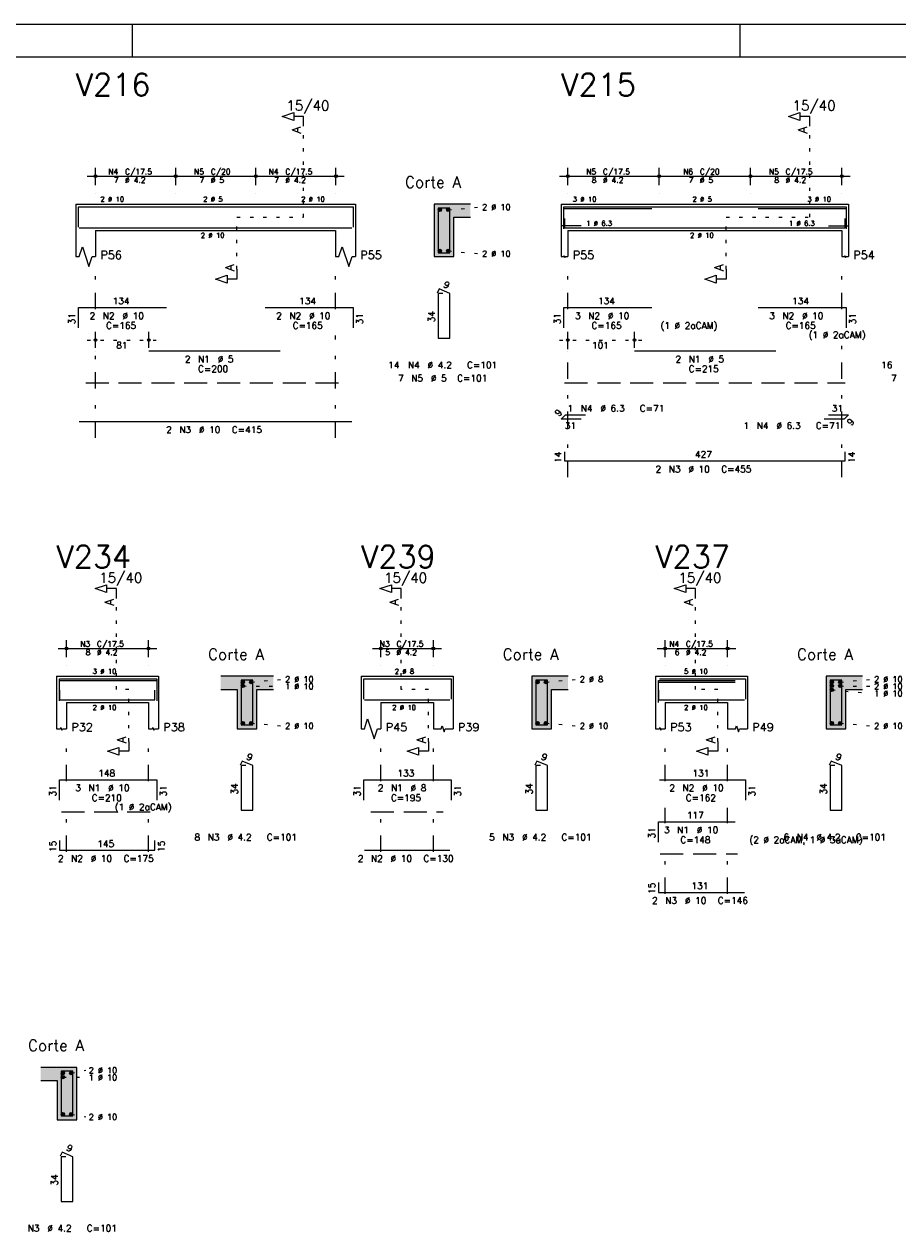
# Model space of a CAD drawing. Extents: x 0 to 119, y 0 to 84.
# Tile 5 of 10: x 42 to 68, y 47 to 84. Entities that reach past the tile are written whole.
import ezdxf

# ---------------------------------------------------------------- set-up
doc = ezdxf.new("R2010")
doc.units = 0
doc.header["$MEASUREMENT"] = 0
for name, pattern in [('ESTILO_TQS_0001', [1, 0.7, -0.3]), ('ESTILO_TQS_0002', [0.4, 0.1, -0.3]), ('ESTILO_TQS_0003', [1.5, 0.5, -0.4, 0.1, -0.5])]:
    doc.linetypes.add(name, pattern=pattern)
for name, color, linetype in [('1', 1, 'CONTINUOUS'), ('2', 2, 'CONTINUOUS'), ('4', 4, 'CONTINUOUS'), ('6', 6, 'CONTINUOUS'), ('7', 7, 'CONTINUOUS'), ('8', 8, 'CONTINUOUS'), ('9', 9, 'CONTINUOUS')]:
    doc.layers.add(name, color=color, linetype=linetype)
doc.styles.get("Standard").update_dxf_attribs({"font": 'ROMANS.SHX'})

msp = doc.modelspace()

# ---------------------------------------------------------------- linework, layer by layer
at = {"layer": '1', "linetype": 'Continuous'}
for p, q in [((0, 84.099998), (118.900002, 84.099998)), ((44.900002, 83.099998), (44.900002, 84.099998)), ((63.400002, 83.099998), (63.400002, 84.099998))]:
    msp.add_line(p, q, dxfattribs=at)
at = {"layer": '1', "linetype": 'ESTILO_TQS_0002'}
for p, q in [((50.11167, 78.22), (50.11167, 80.99)), ((65.52, 78.22), (65.52, 80.99)), ((54.51167, 78.445), (55.45667, 78.53)), ((48.08167, 76.635), (48.08167, 78.22)), ((48.08167, 78.22), (50.11167, 78.22)), ((62.975, 76.635), (62.975, 78.22)), ((62.975, 78.22), (65.52, 78.22)), ((54.51167, 77.195), (55.45667, 77.11)), ((43.52667, 74.48), (45.64667, 74.48)), ((57.905, 74.48), (60.43218, 74.48)), ((44.415, 63.84), (44.415, 66.61)), ((53.085, 63.84), (53.085, 66.61)), ((62.045, 63.84), (62.045, 66.61)), ((48.515, 64.065), (49.46, 64.15)), ((57.485, 64.065), (58.43, 64.15)), ((66.445, 64.065), (67.39, 64.15)), ((44.79, 63.84), (44.415, 63.84)), ((44.79, 62.255), (44.79, 63.84)), ((48.265, 63.945), (49.46, 63.934)), ((53.91, 63.84), (53.085, 63.84)), ((53.91, 62.255), (53.91, 63.84)), ((62.72, 63.84), (62.045, 63.84)), ((62.72, 62.255), (62.72, 63.84)), ((66.195, 63.825), (67.39, 63.718)), ((66.445, 63.945), (67.39, 63.934)), ((48.515, 62.815), (49.46, 62.73)), ((57.485, 62.815), (58.43, 62.73)), ((66.445, 62.815), (67.39, 62.73)), ((43.035, 52.155), (43.48, 52.24)), ((42.785, 52.035), (43.48, 52.024)), ((43.035, 50.905), (43.48, 50.82))]:
    msp.add_line(p, q, dxfattribs=at)
at = {"layer": '1', "linetype": 'ESTILO_TQS_0001'}
for p, q in [((43.47667, 73.175), (51.38667, 73.175)), ((58.055, 73.175), (66.595, 73.175)), ((42.74, 60.115), (45.54, 60.115)), ((52.16, 60.115), (54.36, 60.115)), ((60.97, 58.835), (63.32, 58.835))]:
    msp.add_line(p, q, dxfattribs=at)
at = {"layer": '1', "linetype": 'Continuous'}
for centre in [(54.26167, 78.445), (54.51167, 78.445), (54.26167, 77.195), (54.51167, 77.195), (48.265, 64.065), (48.515, 64.065), (57.235, 64.065), (57.485, 64.065), (66.195, 64.065), (66.445, 64.065), (48.265, 63.945), (66.195, 63.945), (66.195, 63.825), (66.445, 63.945), (48.265, 62.815), (48.515, 62.815), (57.235, 62.815), (57.485, 62.815), (66.195, 62.815), (66.445, 62.815), (42.785, 52.155), (42.785, 52.035), (43.035, 52.155), (42.785, 50.905), (43.035, 50.905)]:
    msp.add_circle(centre, 0.05, dxfattribs=at)
at = {"layer": '2', "linetype": 'Continuous'}
for p, q in [((43.52667, 79.47), (46.46667, 79.47)), ((43.77667, 79.2), (43.77667, 79.72)), ((45.96667, 79.47), (48.90667, 79.47)), ((46.21667, 79.2), (46.21667, 79.72)), ((46.21667, 79.2), (46.21667, 79.72)), ((48.40667, 79.47), (51.34667, 79.47)), ((48.65667, 79.2), (48.65667, 79.72)), ((48.65667, 79.2), (48.65667, 79.72)), ((51.09667, 79.2), (51.09667, 79.72)), ((57.905, 79.47), (61.185, 79.47)), ((58.155, 79.2), (58.155, 79.72)), ((60.685, 79.47), (63.965, 79.47)), ((60.935, 79.2), (60.935, 79.72)), ((60.935, 79.2), (60.935, 79.72)), ((63.465, 79.47), (66.745, 79.47)), ((63.715, 79.2), (63.715, 79.72)), ((63.715, 79.2), (63.715, 79.72)), ((66.495, 79.2), (66.495, 79.72)), ((43.77667, 78.95), (43.77667, 78.95)), ((46.21667, 78.95), (46.21667, 78.95)), ((46.21667, 78.95), (46.21667, 78.95)), ((48.65667, 78.95), (48.65667, 78.95)), ((48.65667, 78.95), (48.65667, 78.95)), ((51.09667, 78.95), (51.09667, 78.95)), ((58.155, 78.95), (58.155, 78.95)), ((60.935, 78.95), (60.935, 78.95)), ((60.935, 78.95), (60.935, 78.95)), ((63.715, 78.95), (63.715, 78.95)), ((63.715, 78.95), (63.715, 78.95)), ((66.495, 78.95), (66.495, 78.95)), ((43.17667, 78.62), (43.17667, 77.82)), ((43.17667, 78.62), (43.77667, 78.62)), ((43.77667, 78.62), (51.08667, 78.62)), ((51.08667, 78.62), (51.68667, 78.62)), ((51.68667, 78.62), (51.68667, 77.82)), ((55.18667, 78.62), (54.08667, 78.62)), ((54.08667, 78.62), (54.08667, 77.02)), ((57.955, 78.62), (57.955, 77.82)), ((57.955, 78.62), (58.155, 78.62)), ((58.155, 78.62), (66.495, 78.62)), ((66.495, 78.62), (66.695, 78.62)), ((66.695, 78.62), (66.695, 77.82)), ((54.68667, 77.02), (54.68667, 78.22)), ((54.68667, 78.22), (55.18667, 78.22)), ((43.17667, 77.82), (43.17667, 77.02)), ((43.77667, 77.82), (51.08667, 77.82)), ((43.77667, 77.82), (43.77667, 77.02)), ((51.08667, 77.82), (51.08667, 77.02)), ((51.68667, 77.82), (51.68667, 77.02)), ((57.955, 77.82), (57.955, 77.02)), ((58.155, 77.82), (66.495, 77.82)), ((58.155, 77.82), (58.155, 77.02)), ((66.495, 77.82), (66.495, 77.02)), ((66.695, 77.82), (66.695, 77.02)), ((54.08667, 77.02), (54.68667, 77.02)), ((43.77667, 74.24), (43.77667, 74.73)), ((45.39667, 74.24), (45.39667, 74.73)), ((58.155, 74.24), (58.155, 74.73)), ((60.18218, 74.24), (60.18218, 74.73)), ((43.77667, 74.14), (43.77667, 74.14)), ((45.39667, 74.14), (45.39667, 74.14)), ((58.155, 74.14), (58.155, 74.14)), ((60.18218, 74.14), (60.18218, 74.14)), ((42.89, 64.82), (42.89, 65.34)), ((45.39, 64.82), (45.39, 65.34)), ((52.46, 64.82), (52.46, 65.34)), ((54.06, 64.82), (54.06, 65.34)), ((61.12, 64.82), (61.12, 65.34)), ((63.02, 64.82), (63.02, 65.34)), ((42.64, 65.09), (45.64, 65.09)), ((52.21, 65.09), (54.31, 65.09)), ((60.87, 65.09), (63.27, 65.09)), ((42.89, 64.57), (42.89, 64.57)), ((45.39, 64.57), (45.39, 64.57)), ((52.46, 64.57), (52.46, 64.57)), ((54.06, 64.57), (54.06, 64.57)), ((61.12, 64.57), (61.12, 64.57)), ((63.02, 64.57), (63.02, 64.57)), ((42.59, 64.24), (42.59, 63.44)), ((42.59, 64.24), (42.89, 64.24)), ((42.89, 64.24), (45.39, 64.24)), ((45.39, 64.24), (45.69, 64.24)), ((45.69, 64.24), (45.69, 63.44)), ((49.19, 64.24), (47.59, 64.24)), ((51.86, 64.24), (51.86, 63.44)), ((51.86, 64.24), (52.46, 64.24)), ((52.46, 64.24), (54.06, 64.24)), ((54.06, 64.24), (54.66, 64.24)), ((54.66, 64.24), (54.66, 63.44)), ((58.16, 64.24), (57.06, 64.24)), ((57.06, 64.24), (57.06, 62.64)), ((60.82, 64.24), (60.82, 63.44)), ((60.82, 64.24), (61.12, 64.24)), ((61.12, 64.24), (63.02, 64.24)), ((63.02, 64.24), (63.62, 64.24)), ((63.62, 64.24), (63.62, 63.44)), ((67.12, 64.24), (66.02, 64.24)), ((66.02, 64.24), (66.02, 62.64)), ((47.59, 63.84), (48.09, 63.84)), ((48.09, 63.84), (48.09, 62.64)), ((48.69, 62.64), (48.69, 63.84)), ((48.69, 63.84), (49.19, 63.84)), ((57.66, 62.64), (57.66, 63.84)), ((57.66, 63.84), (58.16, 63.84)), ((66.62, 62.64), (66.62, 63.84)), ((66.62, 63.84), (67.12, 63.84)), ((42.59, 63.44), (42.59, 62.64)), ((42.89, 63.44), (45.39, 63.44)), ((42.89, 63.44), (42.89, 62.64)), ((45.39, 63.44), (45.39, 62.64)), ((45.69, 63.44), (45.69, 62.64)), ((51.86, 63.44), (51.86, 62.64)), ((52.46, 63.44), (54.06, 63.44)), ((52.46, 63.44), (52.46, 62.64)), ((54.06, 63.44), (54.06, 62.64)), ((54.66, 63.44), (54.66, 62.64)), ((60.82, 63.44), (60.82, 62.64)), ((61.12, 63.44), (63.02, 63.44)), ((61.12, 63.44), (61.12, 62.64)), ((63.02, 63.44), (63.02, 62.64)), ((63.62, 63.44), (63.62, 62.64)), ((48.09, 62.64), (48.69, 62.64)), ((57.06, 62.64), (57.66, 62.64)), ((66.02, 62.64), (66.62, 62.64)), ((43.21, 52.33), (42.11, 52.33)), ((43.21, 50.73), (43.21, 52.33)), ((42.11, 51.93), (42.61, 51.93)), ((42.61, 51.93), (42.61, 50.73)), ((42.61, 50.73), (43.21, 50.73))]:
    msp.add_line(p, q, dxfattribs=at)
at = {"layer": '2', "linetype": 'ESTILO_TQS_0003'}
for p, q in [((43.77667, 75.422), (43.77667, 76.52)), ((51.08667, 75.422), (51.08667, 76.52)), ((58.155, 75.422), (58.155, 76.52)), ((66.495, 75.422), (66.495, 76.52)), ((43.77667, 71.5), (43.77667, 74.618)), ((51.08667, 71.5), (51.08667, 74.618)), ((58.155, 70.3), (58.155, 74.618)), ((66.495, 70.3), (66.495, 74.618)), ((42.89, 61.042), (42.89, 62.14)), ((45.39, 61.042), (45.39, 62.14)), ((52.46, 61.042), (52.46, 62.14)), ((54.06, 61.042), (54.06, 62.14)), ((61.12, 61.042), (61.12, 62.14)), ((63.02, 61.042), (63.02, 62.14)), ((42.89, 58.892), (42.89, 60.238)), ((45.39, 58.892), (45.39, 60.238)), ((52.46, 58.892), (52.46, 60.238)), ((54.06, 58.892), (54.06, 60.238)), ((61.12, 59.762), (61.12, 60.238)), ((63.02, 59.762), (63.02, 60.238)), ((61.12, 57.612), (61.12, 58.958)), ((63.02, 57.612), (63.02, 58.958))]:
    msp.add_line(p, q, dxfattribs=at)
at = {"layer": '2', "linetype": 'Continuous'}
for points in [[(50.11167, 80.99), (50.11167, 81.29), (49.81167, 81.29), (49.81167, 81.17), (49.46167, 81.29), (49.81167, 81.41), (49.81167, 81.29)], [(65.52, 80.99), (65.52, 81.29), (65.22, 81.29), (65.22, 81.17), (64.87, 81.29), (65.22, 81.41), (65.22, 81.29)], [(43.17667, 77.02), (43.27667, 77.02), (43.37667, 77.32), (43.57667, 76.72), (43.67667, 77.02), (43.77667, 77.02)], [(51.08667, 77.02), (51.18667, 77.02), (51.28667, 77.32), (51.48667, 76.72), (51.58667, 77.02), (51.68667, 77.02)], [(57.955, 77.02), (58.035, 77.02), (58.045, 77.05), (58.065, 76.99), (58.075, 77.02), (58.155, 77.02)], [(66.495, 77.02), (66.575, 77.02), (66.585, 77.05), (66.605, 76.99), (66.615, 77.02), (66.695, 77.02)], [(48.08167, 76.635), (48.08167, 76.335), (47.78167, 76.335), (47.78167, 76.215), (47.43167, 76.335), (47.78167, 76.455), (47.78167, 76.335)], [(62.975, 76.635), (62.975, 76.335), (62.675, 76.335), (62.675, 76.215), (62.325, 76.335), (62.675, 76.455), (62.675, 76.335)], [(44.415, 66.61), (44.415, 66.91), (44.115, 66.91), (44.115, 66.79), (43.765, 66.91), (44.115, 67.03), (44.115, 66.91)], [(53.085, 66.61), (53.085, 66.91), (52.785, 66.91), (52.785, 66.79), (52.435, 66.91), (52.785, 67.03), (52.785, 66.91)], [(62.045, 66.61), (62.045, 66.91), (61.745, 66.91), (61.745, 66.79), (61.395, 66.91), (61.745, 67.03), (61.745, 66.91)], [(51.86, 62.64), (51.96, 62.64), (52.06, 62.94), (52.26, 62.34), (52.36, 62.64), (52.46, 62.64)], [(42.59, 62.64), (42.71, 62.64), (42.725, 62.685), (42.755, 62.595), (42.77, 62.64), (42.89, 62.64)], [(45.39, 62.64), (45.51, 62.64), (45.525, 62.685), (45.555, 62.595), (45.57, 62.64), (45.69, 62.64)], [(54.06, 62.64), (54.3, 62.64), (54.33, 62.73), (54.39, 62.55), (54.42, 62.64), (54.66, 62.64)], [(60.82, 62.64), (60.94, 62.64), (60.955, 62.685), (60.985, 62.595), (61, 62.64), (61.12, 62.64)], [(63.02, 62.64), (63.26, 62.64), (63.29, 62.73), (63.35, 62.55), (63.38, 62.64), (63.62, 62.64)], [(44.79, 62.255), (44.79, 61.955), (44.49, 61.955), (44.49, 61.835), (44.14, 61.955), (44.49, 62.075), (44.49, 61.955)], [(53.91, 62.255), (53.91, 61.955), (53.61, 61.955), (53.61, 61.835), (53.26, 61.955), (53.61, 62.075), (53.61, 61.955)], [(62.72, 62.255), (62.72, 61.955), (62.42, 61.955), (62.42, 61.835), (62.07, 61.955), (62.42, 62.075), (62.42, 61.955)]]:
    msp.add_lwpolyline(points, dxfattribs=at)
for centre, radius in [((43.77667, 79.47), 0.041625), ((43.77667, 79.47), 0.02075), ((46.21667, 79.47), 0.041625), ((46.21667, 79.47), 0.041625), ((46.21667, 79.47), 0.02075), ((46.21667, 79.47), 0.02075), ((48.65667, 79.47), 0.041625), ((48.65667, 79.47), 0.041625), ((48.65667, 79.47), 0.02075), ((48.65667, 79.47), 0.02075), ((51.09667, 79.47), 0.041625), ((51.09667, 79.47), 0.02075), ((58.155, 79.47), 0.041625), ((58.155, 79.47), 0.02075), ((60.935, 79.47), 0.041625), ((60.935, 79.47), 0.041625), ((60.935, 79.47), 0.02075), ((60.935, 79.47), 0.02075), ((63.715, 79.47), 0.041625), ((63.715, 79.47), 0.041625), ((63.715, 79.47), 0.02075), ((63.715, 79.47), 0.02075), ((66.495, 79.47), 0.041625), ((66.495, 79.47), 0.02075), ((43.77667, 74.48), 0.04), ((43.77667, 74.48), 0.02), ((45.39667, 74.48), 0.04), ((45.39667, 74.48), 0.02), ((58.155, 74.48), 0.04), ((58.155, 74.48), 0.02), ((60.18218, 74.48), 0.04), ((60.18218, 74.48), 0.02), ((42.89, 65.09), 0.041625), ((42.89, 65.09), 0.02075), ((45.39, 65.09), 0.041625), ((45.39, 65.09), 0.02075), ((52.46, 65.09), 0.041625), ((52.46, 65.09), 0.02075), ((54.06, 65.09), 0.041625), ((54.06, 65.09), 0.02075), ((61.12, 65.09), 0.041625), ((61.12, 65.09), 0.02075), ((63.02, 65.09), 0.041625), ((63.02, 65.09), 0.02075)]:
    msp.add_circle(centre, radius, dxfattribs=at)
at = {"layer": '4', "linetype": 'Continuous'}
for p, q in [((43.25667, 77.92), (43.25667, 78.54)), ((43.25667, 78.54), (45.93667, 78.54)), ((45.39667, 78.54), (49.39667, 78.54)), ((48.93667, 78.54), (51.61667, 78.54)), ((51.61667, 78.54), (51.61667, 77.92)), ((58.035, 77.92), (58.035, 78.54)), ((58.035, 78.54), (60.715, 78.54)), ((58.035, 77.87), (58.035, 78.49)), ((58.035, 78.49), (60.715, 78.49)), ((60.18218, 78.54), (64.48218, 78.54)), ((63.94456, 78.54), (66.62456, 78.54)), ((63.94456, 78.49), (66.62456, 78.49)), ((66.62456, 78.54), (66.62456, 77.92)), ((66.62456, 78.49), (66.62456, 77.87)), ((58.055, 78.18), (58.055, 77.9)), ((66.595, 77.9), (66.595, 78.18)), ((43.27667, 77.9), (51.57667, 77.9)), ((58.565, 77.96), (57.955, 77.96)), ((58.055, 77.9), (66.595, 77.9)), ((66.085, 77.96), (66.695, 77.96)), ((42.68, 63.54), (42.68, 64.16)), ((42.68, 64.16), (45.64, 64.16)), ((42.68, 63.49), (42.68, 64.11)), ((42.68, 64.11), (45.64, 64.11)), ((45.64, 64.16), (45.64, 63.54)), ((45.64, 64.11), (45.64, 63.49)), ((51.94, 63.54), (51.94, 64.16)), ((51.94, 64.16), (54.6, 64.16)), ((54.6, 64.16), (54.6, 63.54)), ((60.91, 63.49), (60.91, 64.11)), ((60.91, 64.11), (63.25, 64.11)), ((60.91, 63.44), (60.91, 64.06)), ((60.91, 64.06), (63.25, 64.06)), ((60.94, 64.16), (63.56, 64.16)), ((63.56, 64.16), (63.56, 63.54)), ((42.68, 63.82), (42.68, 63.52)), ((45.58, 63.52), (45.58, 63.82)), ((60.91, 63.82), (60.91, 63.52)), ((42.68, 63.52), (45.58, 63.52)), ((51.96, 63.52), (54.56, 63.52)), ((60.91, 63.52), (63.53, 63.52))]:
    msp.add_line(p, q, dxfattribs=at)
for points in [[(54.20667, 78.5), (54.20667, 77.14), (54.56667, 77.14), (54.56667, 78.5), (54.20667, 78.5)], [(48.21, 64.12), (48.21, 62.76), (48.57, 62.76), (48.57, 64.12), (48.21, 64.12)], [(57.18, 64.12), (57.18, 62.76), (57.54, 62.76), (57.54, 64.12), (57.18, 64.12)], [(66.14, 64.12), (66.14, 62.76), (66.5, 62.76), (66.5, 64.12), (66.14, 64.12)], [(42.73, 52.21), (42.73, 50.85), (43.09, 50.85), (43.09, 52.21), (42.73, 52.21)]]:
    msp.add_lwpolyline(points, dxfattribs=at)
at = {"layer": '6', "linetype": 'Continuous'}
for p, q in [((54.235008, 76.04), (54.180563, 75.91102)), ((54.34667, 75.9), (54.20667, 75.9)), ((54.20667, 75.9), (54.20667, 74.54)), ((54.56667, 75.9), (54.235008, 76.04)), ((54.56667, 74.54), (54.56667, 75.9)), ((43.25667, 74.85), (43.25667, 75.47)), ((43.25667, 75.47), (45.93667, 75.47)), ((48.93667, 75.47), (51.61667, 75.47)), ((51.61667, 75.47), (51.61667, 74.85)), ((58.035, 74.85), (58.035, 75.47)), ((58.035, 75.47), (60.715, 75.47)), ((63.94456, 75.47), (66.62456, 75.47)), ((66.62456, 75.47), (66.62456, 74.85)), ((54.20667, 74.54), (54.56667, 74.54)), ((45.39667, 74.15), (49.39667, 74.15)), ((60.18218, 74.15), (64.48218, 74.15)), ((57.955, 72.072721), (58.082279, 72.2)), ((58.082279, 72.2), (58.692279, 72.2)), ((66.085, 72.2), (66.695, 72.2)), ((66.695, 72.2), (66.567721, 72.072721)), ((43.27667, 72), (51.57667, 72)), ((58.565, 72.072721), (57.955, 72.072721)), ((66.567721, 72.072721), (65.957721, 72.072721)), ((58.055, 71.08), (58.055, 70.8)), ((66.595, 70.8), (66.595, 71.08)), ((58.055, 70.8), (66.595, 70.8)), ((48.238338, 61.66), (48.183893, 61.53102)), ((48.35, 61.52), (48.21, 61.52)), ((48.21, 61.52), (48.21, 60.16)), ((48.57, 61.52), (48.238338, 61.66)), ((48.57, 60.16), (48.57, 61.52)), ((57.208338, 61.66), (57.153893, 61.53102)), ((57.32, 61.52), (57.18, 61.52)), ((57.18, 61.52), (57.18, 60.16)), ((57.54, 61.52), (57.208338, 61.66)), ((57.54, 60.16), (57.54, 61.52)), ((66.168338, 61.66), (66.113893, 61.53102)), ((66.28, 61.52), (66.14, 61.52)), ((66.14, 61.52), (66.14, 60.16)), ((66.5, 61.52), (66.168338, 61.66)), ((66.5, 60.16), (66.5, 61.52)), ((42.68, 60.47), (42.68, 61.09)), ((42.68, 61.09), (45.64, 61.09)), ((45.64, 61.09), (45.64, 60.47)), ((51.94, 60.47), (51.94, 61.09)), ((51.94, 61.09), (54.6, 61.09)), ((54.6, 61.09), (54.6, 60.47)), ((60.94, 61.09), (63.56, 61.09)), ((63.56, 61.09), (63.56, 60.47)), ((48.21, 60.16), (48.57, 60.16)), ((57.18, 60.16), (57.54, 60.16)), ((66.14, 60.16), (66.5, 60.16)), ((60.91, 59.19), (60.91, 59.81)), ((60.91, 59.81), (63.25, 59.81)), ((42.68, 59.24), (42.68, 58.94)), ((45.58, 58.94), (45.58, 59.24)), ((42.68, 58.94), (45.58, 58.94)), ((51.96, 58.94), (54.56, 58.94)), ((60.91, 57.96), (60.91, 57.66)), ((60.91, 57.66), (63.53, 57.66)), ((42.758338, 49.75), (42.703893, 49.62102)), ((43.09, 49.61), (42.758338, 49.75)), ((42.87, 49.61), (42.73, 49.61)), ((42.73, 49.61), (42.73, 48.25)), ((43.09, 48.25), (43.09, 49.61)), ((42.73, 48.25), (43.09, 48.25))]:
    msp.add_line(p, q, dxfattribs=at)
at = {"layer": '8', "linetype": 'Continuous'}
msp.add_line((2.5, 83.099998), (117.900002, 83.099998), dxfattribs=at)
at = {"layer": '9', "linetype": 'Continuous'}
for points in [[(54.08667, 77.02), (54.68667, 77.02), (54.08667, 78.62)], [(54.68667, 77.02), (54.68667, 78.22), (54.08667, 78.62)], [(54.08667, 78.62), (54.68667, 78.22), (55.18667, 78.62)], [(54.31167, 78.445), (54.23667, 78.488301), (54.214685, 78.462101)], [(54.31167, 78.445), (54.214685, 78.462101), (54.214685, 78.427899)], [(54.31167, 78.445), (54.214685, 78.427899), (54.23667, 78.401699)], [(54.31167, 78.445), (54.270352, 78.49424), (54.23667, 78.488301)], [(54.31167, 78.445), (54.23667, 78.401699), (54.270352, 78.39576)], [(54.31167, 78.445), (54.299972, 78.477139), (54.270352, 78.49424)], [(54.31167, 78.445), (54.270352, 78.39576), (54.299972, 78.412861)], [(54.31167, 78.445), (54.299972, 78.412861), (54.31167, 78.445)], [(54.56167, 78.445), (54.48667, 78.488301), (54.464685, 78.462101)], [(54.56167, 78.445), (54.464685, 78.462101), (54.464685, 78.427899)], [(54.56167, 78.445), (54.464685, 78.427899), (54.48667, 78.401699)], [(54.56167, 78.445), (54.520352, 78.49424), (54.48667, 78.488301)], [(54.56167, 78.445), (54.48667, 78.401699), (54.520352, 78.39576)], [(54.56167, 78.445), (54.549972, 78.477139), (54.520352, 78.49424)], [(54.56167, 78.445), (54.520352, 78.39576), (54.549972, 78.412861)], [(54.56167, 78.445), (54.549972, 78.412861), (54.56167, 78.445)], [(54.68667, 78.22), (55.18667, 78.22), (55.18667, 78.62)], [(54.31167, 77.195), (54.23667, 77.238301), (54.214685, 77.212101)], [(54.31167, 77.195), (54.270352, 77.24424), (54.23667, 77.238301)], [(54.31167, 77.195), (54.299972, 77.227139), (54.270352, 77.24424)], [(54.56167, 77.195), (54.48667, 77.238301), (54.464685, 77.212101)], [(54.56167, 77.195), (54.520352, 77.24424), (54.48667, 77.238301)], [(54.56167, 77.195), (54.549972, 77.227139), (54.520352, 77.24424)], [(54.31167, 77.195), (54.214685, 77.212101), (54.214685, 77.177899)], [(54.31167, 77.195), (54.214685, 77.177899), (54.23667, 77.151699)], [(54.31167, 77.195), (54.23667, 77.151699), (54.270352, 77.14576)], [(54.31167, 77.195), (54.270352, 77.14576), (54.299972, 77.162861)], [(54.31167, 77.195), (54.299972, 77.162861), (54.31167, 77.195)], [(54.56167, 77.195), (54.464685, 77.212101), (54.464685, 77.177899)], [(54.56167, 77.195), (54.464685, 77.177899), (54.48667, 77.151699)], [(54.56167, 77.195), (54.48667, 77.151699), (54.520352, 77.14576)], [(54.56167, 77.195), (54.520352, 77.14576), (54.549972, 77.162861)], [(54.56167, 77.195), (54.549972, 77.162861), (54.56167, 77.195)], [(47.59, 64.24), (47.59, 63.84), (48.09, 63.84)], [(47.59, 64.24), (48.09, 63.84), (49.19, 64.24)], [(48.09, 63.84), (48.69, 63.84), (49.19, 64.24)], [(48.315, 64.065), (48.24, 64.108301), (48.218015, 64.082101)], [(48.315, 64.065), (48.218015, 64.082101), (48.218015, 64.047899)], [(48.315, 64.065), (48.218015, 64.047899), (48.24, 64.021699)], [(48.315, 64.065), (48.273682, 64.11424), (48.24, 64.108301)], [(48.315, 64.065), (48.24, 64.021699), (48.273682, 64.01576)], [(48.315, 64.065), (48.303302, 64.097139), (48.273682, 64.11424)], [(48.315, 64.065), (48.273682, 64.01576), (48.303302, 64.032861)], [(48.315, 64.065), (48.303302, 64.032861), (48.315, 64.065)], [(48.565, 64.065), (48.49, 64.108301), (48.468015, 64.082101)], [(48.565, 64.065), (48.468015, 64.082101), (48.468015, 64.047899)], [(48.565, 64.065), (48.468015, 64.047899), (48.49, 64.021699)], [(48.565, 64.065), (48.523682, 64.11424), (48.49, 64.108301)], [(48.565, 64.065), (48.49, 64.021699), (48.523682, 64.01576)], [(48.565, 64.065), (48.553302, 64.097139), (48.523682, 64.11424)], [(48.565, 64.065), (48.523682, 64.01576), (48.553302, 64.032861)], [(48.565, 64.065), (48.553302, 64.032861), (48.565, 64.065)], [(48.69, 63.84), (49.19, 63.84), (49.19, 64.24)], [(57.06, 62.64), (57.66, 62.64), (57.06, 64.24)], [(57.66, 62.64), (57.66, 63.84), (57.06, 64.24)], [(57.06, 64.24), (57.66, 63.84), (58.16, 64.24)], [(57.285, 64.065), (57.21, 64.108301), (57.188015, 64.082101)], [(57.285, 64.065), (57.188015, 64.082101), (57.188015, 64.047899)], [(57.285, 64.065), (57.188015, 64.047899), (57.21, 64.021699)], [(57.285, 64.065), (57.243682, 64.11424), (57.21, 64.108301)], [(57.285, 64.065), (57.21, 64.021699), (57.243682, 64.01576)], [(57.285, 64.065), (57.273302, 64.097139), (57.243682, 64.11424)], [(57.285, 64.065), (57.243682, 64.01576), (57.273302, 64.032861)], [(57.285, 64.065), (57.273302, 64.032861), (57.285, 64.065)], [(57.535, 64.065), (57.46, 64.108301), (57.438015, 64.082101)], [(57.535, 64.065), (57.438015, 64.082101), (57.438015, 64.047899)], [(57.535, 64.065), (57.438015, 64.047899), (57.46, 64.021699)], [(57.535, 64.065), (57.493682, 64.11424), (57.46, 64.108301)], [(57.535, 64.065), (57.46, 64.021699), (57.493682, 64.01576)], [(57.535, 64.065), (57.523302, 64.097139), (57.493682, 64.11424)], [(57.535, 64.065), (57.493682, 64.01576), (57.523302, 64.032861)], [(57.535, 64.065), (57.523302, 64.032861), (57.535, 64.065)], [(57.66, 63.84), (58.16, 63.84), (58.16, 64.24)], [(66.02, 62.64), (66.62, 62.64), (66.02, 64.24)], [(66.62, 62.64), (66.62, 63.84), (66.02, 64.24)], [(66.02, 64.24), (66.62, 63.84), (67.12, 64.24)], [(66.245, 64.065), (66.17, 64.108301), (66.148015, 64.082101)], [(66.245, 64.065), (66.148015, 64.082101), (66.148015, 64.047899)], [(66.245, 64.065), (66.148015, 64.047899), (66.17, 64.021699)], [(66.245, 64.065), (66.203682, 64.11424), (66.17, 64.108301)], [(66.245, 64.065), (66.17, 64.021699), (66.203682, 64.01576)], [(66.245, 64.065), (66.233302, 64.097139), (66.203682, 64.11424)], [(66.245, 64.065), (66.203682, 64.01576), (66.233302, 64.032861)], [(66.245, 64.065), (66.233302, 64.032861), (66.245, 64.065)], [(66.495, 64.065), (66.42, 64.108301), (66.398015, 64.082101)], [(66.495, 64.065), (66.398015, 64.082101), (66.398015, 64.047899)], [(66.495, 64.065), (66.398015, 64.047899), (66.42, 64.021699)], [(66.495, 64.065), (66.453682, 64.11424), (66.42, 64.108301)], [(66.495, 64.065), (66.42, 64.021699), (66.453682, 64.01576)], [(66.495, 64.065), (66.483302, 64.097139), (66.453682, 64.11424)], [(66.495, 64.065), (66.453682, 64.01576), (66.483302, 64.032861)], [(66.495, 64.065), (66.483302, 64.032861), (66.495, 64.065)], [(66.62, 63.84), (67.12, 63.84), (67.12, 64.24)], [(48.09, 62.64), (48.69, 62.64), (48.09, 63.84)], [(48.69, 62.64), (48.69, 63.84), (48.09, 63.84)], [(48.315, 63.945), (48.24, 63.988301), (48.218015, 63.962101)], [(48.315, 63.945), (48.218015, 63.962101), (48.218015, 63.927899)], [(48.315, 63.945), (48.218015, 63.927899), (48.24, 63.901699)], [(48.315, 63.945), (48.273682, 63.99424), (48.24, 63.988301)], [(48.315, 63.945), (48.24, 63.901699), (48.273682, 63.89576)], [(48.315, 63.945), (48.303302, 63.977139), (48.273682, 63.99424)], [(48.315, 63.945), (48.273682, 63.89576), (48.303302, 63.912861)], [(48.315, 63.945), (48.303302, 63.912861), (48.315, 63.945)], [(66.245, 63.945), (66.17, 63.988301), (66.148015, 63.962101)], [(66.245, 63.945), (66.148015, 63.962101), (66.148015, 63.927899)], [(66.245, 63.945), (66.148015, 63.927899), (66.17, 63.901699)], [(66.245, 63.825), (66.17, 63.868301), (66.148015, 63.842101)], [(66.245, 63.825), (66.148015, 63.842101), (66.148015, 63.807899)], [(66.245, 63.825), (66.148015, 63.807899), (66.17, 63.781699)], [(66.245, 63.945), (66.203682, 63.99424), (66.17, 63.988301)], [(66.245, 63.945), (66.17, 63.901699), (66.203682, 63.89576)], [(66.245, 63.825), (66.203682, 63.87424), (66.17, 63.868301)], [(66.245, 63.825), (66.17, 63.781699), (66.203682, 63.77576)], [(66.245, 63.945), (66.233302, 63.977139), (66.203682, 63.99424)], [(66.245, 63.945), (66.203682, 63.89576), (66.233302, 63.912861)], [(66.245, 63.825), (66.233302, 63.857139), (66.203682, 63.87424)], [(66.245, 63.825), (66.203682, 63.77576), (66.233302, 63.792861)], [(66.245, 63.945), (66.233302, 63.912861), (66.245, 63.945)], [(66.245, 63.825), (66.233302, 63.792861), (66.245, 63.825)], [(66.495, 63.945), (66.42, 63.988301), (66.398015, 63.962101)], [(66.495, 63.945), (66.398015, 63.962101), (66.398015, 63.927899)], [(66.495, 63.945), (66.398015, 63.927899), (66.42, 63.901699)], [(66.495, 63.945), (66.453682, 63.99424), (66.42, 63.988301)], [(66.495, 63.945), (66.42, 63.901699), (66.453682, 63.89576)], [(66.495, 63.945), (66.483302, 63.977139), (66.453682, 63.99424)], [(66.495, 63.945), (66.453682, 63.89576), (66.483302, 63.912861)], [(66.495, 63.945), (66.483302, 63.912861), (66.495, 63.945)], [(48.315, 62.815), (48.24, 62.858301), (48.218015, 62.832101)], [(48.315, 62.815), (48.218015, 62.832101), (48.218015, 62.797899)], [(48.315, 62.815), (48.218015, 62.797899), (48.24, 62.771699)], [(48.315, 62.815), (48.273682, 62.86424), (48.24, 62.858301)], [(48.315, 62.815), (48.24, 62.771699), (48.273682, 62.76576)], [(48.315, 62.815), (48.303302, 62.847139), (48.273682, 62.86424)], [(48.315, 62.815), (48.273682, 62.76576), (48.303302, 62.782861)], [(48.315, 62.815), (48.303302, 62.782861), (48.315, 62.815)], [(48.565, 62.815), (48.49, 62.858301), (48.468015, 62.832101)], [(48.565, 62.815), (48.468015, 62.832101), (48.468015, 62.797899)], [(48.565, 62.815), (48.468015, 62.797899), (48.49, 62.771699)], [(48.565, 62.815), (48.523682, 62.86424), (48.49, 62.858301)], [(48.565, 62.815), (48.49, 62.771699), (48.523682, 62.76576)], [(48.565, 62.815), (48.553302, 62.847139), (48.523682, 62.86424)], [(48.565, 62.815), (48.523682, 62.76576), (48.553302, 62.782861)], [(48.565, 62.815), (48.553302, 62.782861), (48.565, 62.815)], [(57.285, 62.815), (57.21, 62.858301), (57.188015, 62.832101)], [(57.285, 62.815), (57.188015, 62.832101), (57.188015, 62.797899)], [(57.285, 62.815), (57.188015, 62.797899), (57.21, 62.771699)], [(57.285, 62.815), (57.243682, 62.86424), (57.21, 62.858301)], [(57.285, 62.815), (57.21, 62.771699), (57.243682, 62.76576)], [(57.285, 62.815), (57.273302, 62.847139), (57.243682, 62.86424)], [(57.285, 62.815), (57.243682, 62.76576), (57.273302, 62.782861)], [(57.285, 62.815), (57.273302, 62.782861), (57.285, 62.815)], [(57.535, 62.815), (57.46, 62.858301), (57.438015, 62.832101)], [(57.535, 62.815), (57.438015, 62.832101), (57.438015, 62.797899)], [(57.535, 62.815), (57.438015, 62.797899), (57.46, 62.771699)], [(57.535, 62.815), (57.493682, 62.86424), (57.46, 62.858301)], [(57.535, 62.815), (57.46, 62.771699), (57.493682, 62.76576)], [(57.535, 62.815), (57.523302, 62.847139), (57.493682, 62.86424)], [(57.535, 62.815), (57.493682, 62.76576), (57.523302, 62.782861)], [(57.535, 62.815), (57.523302, 62.782861), (57.535, 62.815)], [(66.245, 62.815), (66.17, 62.858301), (66.148015, 62.832101)], [(66.245, 62.815), (66.148015, 62.832101), (66.148015, 62.797899)], [(66.245, 62.815), (66.148015, 62.797899), (66.17, 62.771699)], [(66.245, 62.815), (66.203682, 62.86424), (66.17, 62.858301)], [(66.245, 62.815), (66.17, 62.771699), (66.203682, 62.76576)], [(66.245, 62.815), (66.233302, 62.847139), (66.203682, 62.86424)], [(66.245, 62.815), (66.203682, 62.76576), (66.233302, 62.782861)], [(66.245, 62.815), (66.233302, 62.782861), (66.245, 62.815)], [(66.495, 62.815), (66.42, 62.858301), (66.398015, 62.832101)], [(66.495, 62.815), (66.398015, 62.832101), (66.398015, 62.797899)], [(66.495, 62.815), (66.398015, 62.797899), (66.42, 62.771699)], [(66.495, 62.815), (66.453682, 62.86424), (66.42, 62.858301)], [(66.495, 62.815), (66.42, 62.771699), (66.453682, 62.76576)], [(66.495, 62.815), (66.483302, 62.847139), (66.453682, 62.86424)], [(66.495, 62.815), (66.453682, 62.76576), (66.483302, 62.782861)], [(66.495, 62.815), (66.483302, 62.782861), (66.495, 62.815)], [(42.61, 51.93), (43.21, 52.33), (42.11, 52.33)], [(42.61, 51.93), (42.11, 52.33), (42.11, 51.93)], [(42.61, 51.93), (43.21, 50.73), (43.21, 52.33)], [(42.61, 51.93), (42.61, 50.73), (43.21, 50.73)], [(42.835, 52.155), (42.76, 52.198301), (42.738015, 52.172101)], [(42.835, 52.155), (42.738015, 52.172101), (42.738015, 52.137899)], [(42.835, 52.155), (42.738015, 52.137899), (42.76, 52.111699)], [(42.835, 52.035), (42.76, 52.078301), (42.738015, 52.052101)], [(42.835, 52.035), (42.738015, 52.052101), (42.738015, 52.017899)], [(42.835, 52.035), (42.738015, 52.017899), (42.76, 51.991699)], [(42.835, 52.155), (42.793682, 52.20424), (42.76, 52.198301)], [(42.835, 52.155), (42.76, 52.111699), (42.793682, 52.10576)], [(42.835, 52.035), (42.793682, 52.08424), (42.76, 52.078301)], [(42.835, 52.035), (42.76, 51.991699), (42.793682, 51.98576)], [(42.835, 52.155), (42.823302, 52.187139), (42.793682, 52.20424)], [(42.835, 52.155), (42.793682, 52.10576), (42.823302, 52.122861)], [(42.835, 52.035), (42.823302, 52.067139), (42.793682, 52.08424)], [(42.835, 52.035), (42.793682, 51.98576), (42.823302, 52.002861)], [(42.835, 52.155), (42.823302, 52.122861), (42.835, 52.155)], [(42.835, 52.035), (42.823302, 52.002861), (42.835, 52.035)], [(43.085, 52.155), (43.01, 52.198301), (42.988015, 52.172101)], [(43.085, 52.155), (42.988015, 52.172101), (42.988015, 52.137899)], [(43.085, 52.155), (42.988015, 52.137899), (43.01, 52.111699)], [(43.085, 52.155), (43.043682, 52.20424), (43.01, 52.198301)], [(43.085, 52.155), (43.01, 52.111699), (43.043682, 52.10576)], [(43.085, 52.155), (43.073302, 52.187139), (43.043682, 52.20424)], [(43.085, 52.155), (43.043682, 52.10576), (43.073302, 52.122861)], [(43.085, 52.155), (43.073302, 52.122861), (43.085, 52.155)], [(42.835, 50.905), (42.76, 50.948301), (42.738015, 50.922101)], [(42.835, 50.905), (42.738015, 50.922101), (42.738015, 50.887899)], [(42.835, 50.905), (42.738015, 50.887899), (42.76, 50.861699)], [(42.835, 50.905), (42.793682, 50.95424), (42.76, 50.948301)], [(42.835, 50.905), (42.76, 50.861699), (42.793682, 50.85576)], [(42.835, 50.905), (42.823302, 50.937139), (42.793682, 50.95424)], [(42.835, 50.905), (42.793682, 50.85576), (42.823302, 50.872861)], [(42.835, 50.905), (42.823302, 50.872861), (42.835, 50.905)], [(43.085, 50.905), (43.01, 50.948301), (42.988015, 50.922101)], [(43.085, 50.905), (42.988015, 50.922101), (42.988015, 50.887899)], [(43.085, 50.905), (42.988015, 50.887899), (43.01, 50.861699)], [(43.085, 50.905), (43.043682, 50.95424), (43.01, 50.948301)], [(43.085, 50.905), (43.01, 50.861699), (43.043682, 50.85576)], [(43.085, 50.905), (43.073302, 50.937139), (43.043682, 50.95424)], [(43.085, 50.905), (43.043682, 50.85576), (43.073302, 50.872861)], [(43.085, 50.905), (43.073302, 50.872861), (43.085, 50.905)]]:
    msp.add_solid(points, dxfattribs=at)

# ---------------------------------------------------------------- texts
at = {"layer": '2', "linetype": 'Continuous'}
for s, height, p in [('15/40', 0.3, (49.58667, 81.47)), ('15/40', 0.3, (64.995, 81.47)), ('N4', 0.17, (44.16367, 79.521)), ('%%c 4.2', 0.17, (44.67367, 79.266)), ('C/17.5', 0.17, (44.67367, 79.521)), ('N5', 0.17, (46.77367, 79.521)), ('%%c 5', 0.17, (47.28367, 79.266)), ('C/20', 0.17, (47.28367, 79.521)), ('N4', 0.17, (49.04367, 79.521)), ('%%c 4.2', 0.17, (49.55367, 79.266)), ('C/17.5', 0.17, (49.55367, 79.521)), ('Corte A', 0.34, (53.19667, 79.12)), ('N5', 0.17, (58.712, 79.521)), ('%%c 4.2', 0.17, (59.222, 79.266)), ('C/17.5', 0.17, (59.222, 79.521)), ('N6', 0.17, (61.662, 79.521)), ('%%c 5', 0.17, (62.172, 79.266)), ('C/20', 0.17, (62.172, 79.521)), ('N5', 0.17, (64.272, 79.521)), ('%%c 4.2', 0.17, (64.782, 79.266)), ('C/17.5', 0.17, (64.782, 79.521)), ('7', 0.17, (44.33367, 79.266)), ('7', 0.17, (46.94367, 79.266)), ('7', 0.17, (49.21367, 79.266)), ('8', 0.17, (58.882, 79.266)), ('7', 0.17, (61.832, 79.266)), ('8', 0.17, (64.442, 79.266)), ('2 %%c 10', 0.15, (43.92667, 78.695)), ('2 %%c 5', 0.15, (47.05667, 78.695)), ('2 %%c 10', 0.15, (50.03667, 78.695)), ('3 %%c 10', 0.15, (58.305, 78.695)), ('2 %%c 5', 0.15, (61.95, 78.695)), ('3 %%c 10', 0.15, (65.445, 78.695)), ('2 %%c 10', 0.18, (55.54667, 78.44)), ('1 %%c 6.3', 0.15, (58.715, 77.96)), ('1 %%c 6.3', 0.15, (64.885, 77.96)), ('2 %%c 10', 0.15, (46.98167, 77.595)), ('2 %%c 10', 0.15, (61.875, 77.595)), ('P56', 0.25, (43.92667, 76.945)), ('P55', 0.25, (51.83667, 76.945)), ('2 %%c 10', 0.18, (55.54667, 77.02)), ('P55', 0.25, (58.305, 76.945)), ('P54', 0.25, (66.845, 76.945)), ('134', 0.2, (44.29667, 75.57)), ('134', 0.2, (49.97667, 75.57)), ('134', 0.2, (59.075, 75.57)), ('134', 0.2, (64.98456, 75.57)), ('2', 0.2, (43.59667, 75.12)), ('N2', 0.2, (43.99667, 75.12)), ('%%c 10', 0.2, (44.59667, 75.12)), ('2', 0.2, (49.27667, 75.12)), ('N2', 0.2, (49.67667, 75.12)), ('%%c 10', 0.2, (50.27667, 75.12)), ('3', 0.2, (58.375, 75.12)), ('N2', 0.2, (58.775, 75.12)), ('%%c 10', 0.2, (59.375, 75.12)), ('(1 %%c 2aCAM)', 0.2, (60.975, 74.82)), ('3', 0.2, (64.28456, 75.12)), ('N2', 0.2, (64.68456, 75.12)), ('%%c 10', 0.2, (65.28456, 75.12)), ('C=165', 0.2, (44.09667, 74.82)), ('C=165', 0.2, (49.77667, 74.82)), ('C=165', 0.2, (58.875, 74.82)), ('C=165', 0.2, (64.78456, 74.82)), ('(1 %%c 2aCAM)', 0.2, (65.48456, 74.54)), ('81', 0.2, (44.40667, 74.22)), ('101', 0.2, (58.88859, 74.22)), ('2', 0.2, (46.49667, 73.8)), ('N1', 0.2, (46.89667, 73.8)), ('%%c 5', 0.2, (47.49667, 73.8)), ('2', 0.2, (61.43218, 73.8)), ('N1', 0.2, (61.83218, 73.8)), ('%%c 5', 0.2, (62.43218, 73.8)), ('C=200', 0.2, (46.89667, 73.5)), ('14', 0.2, (52.68667, 73.62)), ('N4', 0.2, (53.28667, 73.62)), ('%%c 4.2', 0.2, (53.88667, 73.62)), ('C=101', 0.2, (55.08667, 73.62)), ('C=215', 0.2, (61.83218, 73.5)), ('16', 0.2, (67.695, 73.62)), ('7', 0.2, (52.98667, 73.22)), ('N5', 0.2, (53.38667, 73.22)), ('%%c 5', 0.2, (53.98667, 73.22)), ('C=101', 0.2, (54.78667, 73.22)), ('7', 0.2, (67.995, 73.22)), ('1', 0.2, (58.145919, 72.3)), ('N4', 0.2, (58.545919, 72.3)), ('%%c 6.3', 0.2, (59.145919, 72.3)), ('C=71', 0.2, (60.345919, 72.3)), ('31', 0.2, (66.19, 72.3)), ('2', 0.2, (45.92667, 71.65)), ('N3', 0.2, (46.32667, 71.65)), ('%%c 10', 0.2, (46.92667, 71.65)), ('C=415', 0.2, (47.92667, 71.65)), ('31', 0.2, (58.06, 71.772721)), ('1', 0.2, (63.504081, 71.772721)), ('N4', 0.2, (63.904081, 71.772721)), ('%%c 6.3', 0.2, (64.504081, 71.772721)), ('C=71', 0.2, (65.704081, 71.772721)), ('427', 0.2, (62.025, 70.9)), ('2', 0.2, (60.825, 70.45)), ('N3', 0.2, (61.225, 70.45)), ('%%c 10', 0.2, (61.825, 70.45)), ('C=455', 0.2, (62.825, 70.45)), ('15/40', 0.3, (43.89, 67.09)), ('15/40', 0.3, (52.56, 67.09)), ('15/40', 0.3, (61.52, 67.09)), ('N3', 0.17, (43.307, 65.141)), ('C/17.5', 0.17, (43.817, 65.141)), ('N3', 0.17, (52.427, 65.141)), ('C/17.5', 0.17, (52.937, 65.141)), ('N4', 0.17, (61.237, 65.141)), ('C/17.5', 0.17, (61.747, 65.141)), ('8', 0.17, (43.477, 64.886)), ('%%c 4.2', 0.17, (43.817, 64.886)), ('Corte A', 0.34, (47.2, 64.74)), ('5', 0.17, (52.597, 64.886)), ('%%c 4.2', 0.17, (52.937, 64.886)), ('Corte A', 0.34, (56.17, 64.74)), ('6', 0.17, (61.407, 64.886)), ('%%c 4.2', 0.17, (61.747, 64.886)), ('Corte A', 0.34, (65.13, 64.74)), ('3 %%c 10', 0.15, (43.69, 64.315)), ('2 %%c 8', 0.15, (52.885, 64.315)), ('5 %%c 10', 0.15, (61.695, 64.315)), ('2 %%c 10', 0.18, (49.55, 64.06)), ('1 %%c 10', 0.18, (49.55, 63.844)), ('2 %%c 8', 0.18, (58.52, 64.06)), ('2 %%c 10', 0.18, (67.48, 64.06)), ('2 %%c 10', 0.18, (67.48, 63.844)), ('1 %%c 10', 0.18, (67.48, 63.628)), ('2 %%c 10', 0.15, (43.69, 63.215)), ('2 %%c 10', 0.15, (52.81, 63.215)), ('2 %%c 10', 0.15, (61.695, 63.215)), ('P32', 0.25, (43.04, 62.565)), ('P38', 0.25, (45.84, 62.565)), ('2 %%c 10', 0.18, (49.55, 62.64)), ('P45', 0.25, (52.61, 62.565)), ('P39', 0.25, (54.81, 62.565)), ('2 %%c 10', 0.18, (58.52, 62.64)), ('P53', 0.25, (61.27, 62.565)), ('P49', 0.25, (63.77, 62.565)), ('2 %%c 10', 0.18, (67.48, 62.64)), ('148', 0.2, (43.86, 61.19)), ('133', 0.2, (52.97, 61.19)), ('131', 0.2, (61.95, 61.19)), ('3', 0.2, (43.16, 60.74)), ('N1', 0.2, (43.56, 60.74)), ('%%c 10', 0.2, (44.16, 60.74)), ('2', 0.2, (52.37, 60.74)), ('N1', 0.2, (52.77, 60.74)), ('%%c 8', 0.2, (53.37, 60.74)), ('2', 0.2, (61.245, 60.74)), ('N2', 0.2, (61.645, 60.74)), ('%%c 10', 0.2, (62.245, 60.74)), ('C=210', 0.2, (43.66, 60.44)), ('(1 %%c 2aCAM)', 0.2, (44.36, 60.16)), ('C=195', 0.2, (52.77, 60.44)), ('C=162', 0.2, (61.745, 60.44)), ('117', 0.2, (61.78, 59.91)), ('3', 0.2, (61.08, 59.46)), ('N1', 0.2, (61.48, 59.46)), ('%%c 10', 0.2, (62.08, 59.46)), ('145', 0.2, (43.83, 59.04)), ('8', 0.2, (46.79, 59.24)), ('N3', 0.2, (47.19, 59.24)), ('%%c 4.2', 0.2, (47.79, 59.24)), ('C=101', 0.2, (48.99, 59.24)), ('5', 0.2, (55.76, 59.24)), ('N3', 0.2, (56.16, 59.24)), ('%%c 4.2', 0.2, (56.76, 59.24)), ('C=101', 0.2, (57.96, 59.24)), ('C=148', 0.2, (61.58, 59.16)), ('(2 %%c 2aCAM, 1 %%c 3aCAM)', 0.2, (63.68, 59.16)), ('6', 0.2, (64.72, 59.24)), ('N4', 0.2, (65.12, 59.24)), ('%%c 4.2', 0.2, (65.72, 59.24)), ('C=101', 0.2, (66.92, 59.24)), ('2', 0.2, (42.63, 58.59)), ('N2', 0.2, (43.03, 58.59)), ('%%c 10', 0.2, (43.63, 58.59)), ('C=175', 0.2, (44.63, 58.59)), ('2', 0.2, (51.76, 58.59)), ('N2', 0.2, (52.16, 58.59)), ('%%c 10', 0.2, (52.76, 58.59)), ('C=130', 0.2, (53.76, 58.59)), ('131', 0.2, (61.92, 57.76)), ('2', 0.2, (60.72, 57.31)), ('N3', 0.2, (61.12, 57.31)), ('%%c 10', 0.2, (61.72, 57.31)), ('C=146', 0.2, (62.72, 57.31)), ('Corte A', 0.34, (41.72, 52.83)), ('2 %%c 10', 0.18, (43.57, 52.15)), ('1 %%c 10', 0.18, (43.57, 51.934)), ('2 %%c 10', 0.18, (43.57, 50.73)), ('N3', 0.2, (41.71, 47.33)), ('%%c 4.2', 0.2, (42.31, 47.33)), ('C=101', 0.2, (43.51, 47.33))]:
    msp.add_text(s, height=height, dxfattribs=at).set_placement(p)
for s, height, rotation, p in [('A', 0.272, 90, (50.03007, 80.7724)), ('A', 0.272, 90, (65.4384, 80.7724)), ('A', 0.272, 90, (48.00007, 76.5806)), ('A', 0.272, 90, (62.8934, 76.5806)), ('9', 0.2, 337.11462, (54.347599, 76.101017)), ('31', 0.2, 90, (43.15667, 74.96)), ('31', 0.2, 90, (51.91667, 74.96)), ('34', 0.2, 90, (54.10667, 75.02)), ('31', 0.2, 90, (57.935, 74.96)), ('31', 0.2, 90, (66.92456, 74.96)), ('9', 0.2, 45, (57.877218, 72.13636)), ('9', 0.2, 45, (66.772782, 71.853518)), ('14', 0.2, 90, (57.955, 70.74)), ('14', 0.2, 90, (66.895, 70.74)), ('A', 0.272, 90, (44.3334, 66.3924)), ('A', 0.272, 90, (53.0034, 66.3924)), ('A', 0.272, 90, (61.9634, 66.3924)), ('A', 0.272, 90, (44.7084, 62.2006)), ('A', 0.272, 90, (53.8284, 62.2006)), ('A', 0.272, 90, (62.6384, 62.2006)), ('9', 0.2, 337.11462, (48.350929, 61.721017)), ('9', 0.2, 337.11462, (57.320929, 61.721017)), ('9', 0.2, 337.11462, (66.280929, 61.721017)), ('31', 0.2, 90, (42.58, 60.58)), ('31', 0.2, 90, (45.94, 60.58)), ('34', 0.2, 90, (48.11, 60.64)), ('31', 0.2, 90, (51.84, 60.58)), ('31', 0.2, 90, (54.9, 60.58)), ('34', 0.2, 90, (57.08, 60.64)), ('31', 0.2, 90, (63.86, 60.58)), ('34', 0.2, 90, (66.04, 60.64)), ('31', 0.2, 90, (60.81, 59.3)), ('15', 0.2, 90, (42.58, 58.89)), ('15', 0.2, 90, (45.88, 58.89)), ('15', 0.2, 90, (60.81, 57.61)), ('9', 0.2, 337.11462, (42.870929, 49.811017)), ('34', 0.2, 90, (42.63, 48.73))]:
    msp.add_text(s, height=height, rotation=rotation, dxfattribs=at).set_placement(p)
at = {"layer": '7', "linetype": 'Continuous'}
for s, p in [('V216', (43.17667, 81.92)), ('V215', (57.955, 81.92)), ('V234', (42.59, 67.54)), ('V239', (51.86, 67.54)), ('V237', (60.82, 67.54))]:
    msp.add_text(s, height=0.68, dxfattribs=at).set_placement(p)

doc.saveas('drawing.dxf')
